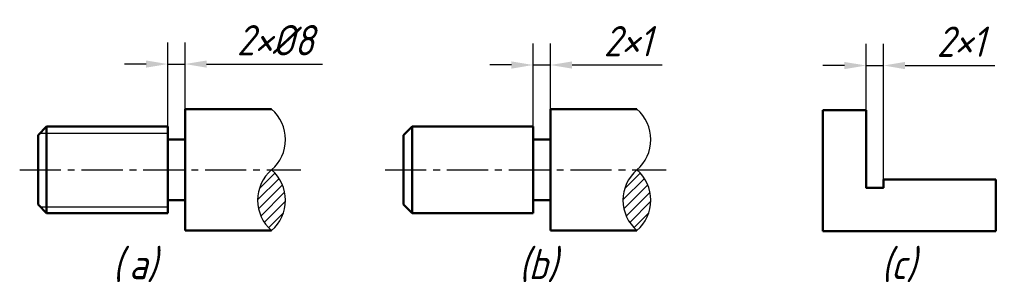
# Model space of a CAD drawing. Header units: millimetres. Extents: x 98 to 212, y 26 to 57.
import ezdxf

# ---------------------------------------------------------------- set-up
doc = ezdxf.new("R2010")
doc.units = ezdxf.units.MM
doc.header["$LTSCALE"] = 0.5
doc.linetypes.add('CENTER2', pattern=[28.575, 19.05, -3.175, 3.175, -3.175])
for name, color, linetype in [('剖面线层', 7, 'Continuous'), ('尺寸层', 221, 'Continuous'), ('细实线层', 7, 'Continuous')]:
    doc.layers.add(name, color=color, linetype=linetype)
for name, color, linetype, lineweight in [('文字层', 227, 'Continuous', 20), ('点画线层', 3, 'CENTER2', 25), ('粗实线层', 1, 'Continuous', 50)]:
    doc.layers.add(name, color=color, linetype=linetype, lineweight=lineweight)
doc.styles.add('工程字体（斜）', font='gbeitc.shx', dxfattribs={"bigfont": 'gbcbig.shx'})
doc.styles.add('工程斜体', font='gbeitc.shx', dxfattribs={"bigfont": 'gbcbig.shx'})
doc.dimstyles.new('gb35', dxfattribs={"dimtxt": 3.5, "dimasz": 2.5, "dimexe": 2.5, "dimexo": 0, "dimgap": 1, "dimtad": 1, "dimdsep": 46, "dimtxsty": '工程字体（斜）', "dimcen": 0, "dimadec": 0, "dimazin": 0, "dimtfac": 1, "dimtmove": 0, "dimatfit": 3, "dimfxl": 0, "dimarcsym": 0})

# ---------------------------------------------------------------- blocks, each defined once
blk = doc.blocks.new('*D13')
at = {"layer": 'Defpoints', "color": 0, "ltscale": 0.5}
for p in [(117, 51.58), (117, 46.21), (115, 44.35)]:
    blk.add_point(p, dxfattribs=at)
at = {"layer": '尺寸层', "color": 0, "lineweight": -2, "ltscale": 0.5}
for p, q in [((115, 44.35), (115, 54.08)), ((117, 46.21), (117, 54.08)), ((112.5, 51.58), (110, 51.58)), ((115, 51.58), (117, 51.58)), ((119.5, 51.58), (132.9, 51.58))]:
    blk.add_line(p, q, dxfattribs=at)
at = {"layer": '尺寸层', "color": 0, "ltscale": 0.5}
for points in [[(112.5, 51.99), (112.5, 51.16), (115, 51.58)], [(119.5, 51.99), (119.5, 51.16), (117, 51.58)]]:
    blk.add_solid(points, dxfattribs=at)
at = {"layer": '尺寸层', "color": 0, "ltscale": 0.5, "insert": (127.45, 54.33), "char_height": 3.5, "attachment_point": 5, "style": '工程字体（斜）'}
blk.add_mtext('2×%%c8', dxfattribs=at)
blk = doc.blocks.new('*D14')
at = {"layer": 'Defpoints', "color": 0, "ltscale": 0.5}
for p in [(159.25, 51.47), (159.25, 46.35), (157.25, 44.35)]:
    blk.add_point(p, dxfattribs=at)
at = {"layer": '尺寸层', "color": 0, "lineweight": -2, "ltscale": 0.5}
for p, q in [((157.25, 44.35), (157.25, 53.97)), ((159.25, 46.35), (159.25, 53.97)), ((154.75, 51.47), (152.25, 51.47)), ((157.25, 51.47), (159.25, 51.47)), ((161.75, 51.47), (172.16, 51.47))]:
    blk.add_line(p, q, dxfattribs=at)
at = {"layer": '尺寸层', "color": 0, "ltscale": 0.5}
for points in [[(154.75, 51.88), (154.75, 51.05), (157.25, 51.47)], [(161.75, 51.88), (161.75, 51.05), (159.25, 51.47)]]:
    blk.add_solid(points, dxfattribs=at)
at = {"layer": '尺寸层', "color": 0, "ltscale": 0.5, "insert": (168.2, 54.22), "char_height": 3.5, "attachment_point": 5, "style": '工程字体（斜）'}
blk.add_mtext('2×1', dxfattribs=at)
blk = doc.blocks.new('*D15')
at = {"layer": 'Defpoints', "color": 0, "ltscale": 0.5}
for p in [(197.75, 51.41), (195.75, 37.27), (197.75, 37.27)]:
    blk.add_point(p, dxfattribs=at)
at = {"layer": '尺寸层', "color": 0, "lineweight": -2, "ltscale": 0.5}
for p, q in [((195.75, 37.27), (195.75, 53.91)), ((197.75, 37.27), (197.75, 53.91)), ((193.25, 51.41), (190.75, 51.41)), ((195.75, 51.41), (197.75, 51.41)), ((200.25, 51.41), (210.65, 51.41))]:
    blk.add_line(p, q, dxfattribs=at)
at = {"layer": '尺寸层', "color": 0, "ltscale": 0.5}
for points in [[(193.25, 51.82), (193.25, 50.99), (195.75, 51.41)], [(200.25, 51.82), (200.25, 50.99), (197.75, 51.41)]]:
    blk.add_solid(points, dxfattribs=at)
at = {"layer": '尺寸层', "color": 0, "ltscale": 0.5, "insert": (206.7, 54.16), "char_height": 3.5, "attachment_point": 5, "style": '工程字体（斜）'}
blk.add_mtext('2×1', dxfattribs=at)
blk = doc.blocks.new('sd')
at = {"layer": '剖面线层', "ltscale": 0.5}
h = blk.add_hatch(dxfattribs=at)
h.set_pattern_fill('ANSI31', scale=0.25, style=0)
h.set_pattern_definition([(45, (-134.51645, -43.29206), (-0.561266, 0.561266), [])])
h.paths.add_polyline_path([(-7.512, -3.937, 0.4606018), (-7.512, -10.937, 0.4606018)])
h = blk.add_hatch(dxfattribs=at)
h.set_pattern_fill('ANSI31', scale=0.25, style=0)
h.set_pattern_definition([(45, (-92.26736, -43.29206), (-0.561266, 0.561266), [])])
h.paths.add_polyline_path([(34.737, -3.937, 0.4606018), (34.737, -10.937, 0.4606018)])
at = {"layer": '点画线层', "color": 7, "ltscale": 0.5}
for p, q in [((-36.627, -3.937), (-4.113, -3.937)), ((5.622, -3.937), (38.136, -3.937))]:
    blk.add_line(p, q, dxfattribs=at)
at = {"layer": '粗实线层', "color": 7, "ltscale": 0.5}
for p, q in [((-17.512, 3.063), (-7.512, 3.063)), ((-17.512, 3.063), (-17.512, -10.937)), ((24.737, 3.063), (34.737, 3.063)), ((24.737, 3.063), (24.737, -10.937)), ((56.23, -11.021), (56.23, 2.979)), ((56.23, 2.979), (61.23, 2.979)), ((61.23, 2.979), (61.23, -6.021)), ((-34.512, 0.063), (-33.512, 1.063)), ((-34.512, 0.063), (-34.512, -7.937)), ((-33.512, 1.063), (-19.512, 1.063)), ((-33.512, 1.063), (-33.512, -8.937)), ((-19.512, 1.063), (-19.512, -8.937)), ((7.737, 0.063), (8.737, 1.063)), ((7.737, 0.063), (7.737, -7.937)), ((8.737, 1.063), (22.737, 1.063)), ((8.737, 1.063), (8.737, -8.937)), ((22.737, 1.063), (22.737, -8.937)), ((-19.512, -0.437), (-17.512, -0.437)), ((22.737, -0.437), (24.737, -0.437)), ((76.23, -5.021), (63.23, -5.021)), ((63.23, -6.021), (63.23, -5.021)), ((76.23, -11.021), (76.23, -5.021)), ((61.23, -6.021), (63.23, -6.021)), ((-34.512, -7.937), (-33.512, -8.937)), ((-19.512, -7.437), (-17.512, -7.437)), ((7.737, -7.937), (8.737, -8.937)), ((22.737, -7.437), (24.737, -7.437)), ((-33.512, -8.937), (-19.512, -8.937)), ((8.737, -8.937), (22.737, -8.937)), ((-17.512, -10.937), (-7.512, -10.937)), ((24.737, -10.937), (34.737, -10.937)), ((56.23, -11.021), (76.23, -11.021))]:
    blk.add_line(p, q, dxfattribs=at)
at = {"layer": '细实线层', "color": 7, "ltscale": 0.5}
for p, q in [((-34.262, 0.313), (-19.512, 0.313)), ((-34.262, -8.187), (-19.512, -8.187))]:
    blk.add_line(p, q, dxfattribs=at)
for centre, start, end in [((-10.505, -0.437), 310.53824, 49.46176), ((31.744, -0.437), 310.53824, 49.46176), ((-4.518, -7.437), 130.53824, 229.46176), ((-10.505, -7.437), 310.53824, 49.46176), ((37.731, -7.437), 130.53824, 229.46176), ((31.744, -7.437), 310.53824, 49.46176)]:
    blk.add_arc(centre, 4.605, start, end, dxfattribs=at)
at = {"layer": '文字层', "color": 7, "ltscale": 0.5, "char_height": 3.5, "width": 5.57827, "attachment_point": 1, "style": '工程斜体'}
for s, insert in [('(', (-25.886, -13.047)), (' a)', (-25.886, -13.047)), ('(b)', (21.096, -13.047)), ('(c)', (63.002, -13.047))]:
    blk.add_mtext(s, dxfattribs=dict(at, insert=insert))
at = {"layer": '尺寸层', "color": 7, "ltscale": 0.5}
for base, p1, p2, text, picture, middle in [((-17.512, 8.286), (-19.512, 1.063), (-17.512, 2.916), '2×%%c8', '*D13', (-7.066, 11.036)), ((24.737, 8.174), (22.737, 1.063), (24.737, 3.063), '2×1', '*D14', (33.688, 10.924)), ((63.23, 8.116), (61.23, -6.021), (63.23, -6.021), '2×1', '*D15', (72.181, 10.866))]:
    dim = blk.add_linear_dim(base=base, p1=p1, p2=p2, text=text, dimstyle='gb35', dxfattribs=at)
    dim.commit()
    dim.dimension.update_dxf_attribs({"geometry": picture, "text_midpoint": middle, "insert": (-134.516, -43.292)})

msp = doc.modelspace()

# ---------------------------------------------------------------- block references
at = {"layer": '剖面线层', "color": 7}
msp.add_blockref('sd', (134.52, 43.29), dxfattribs=at)

doc.saveas('drawing.dxf')
